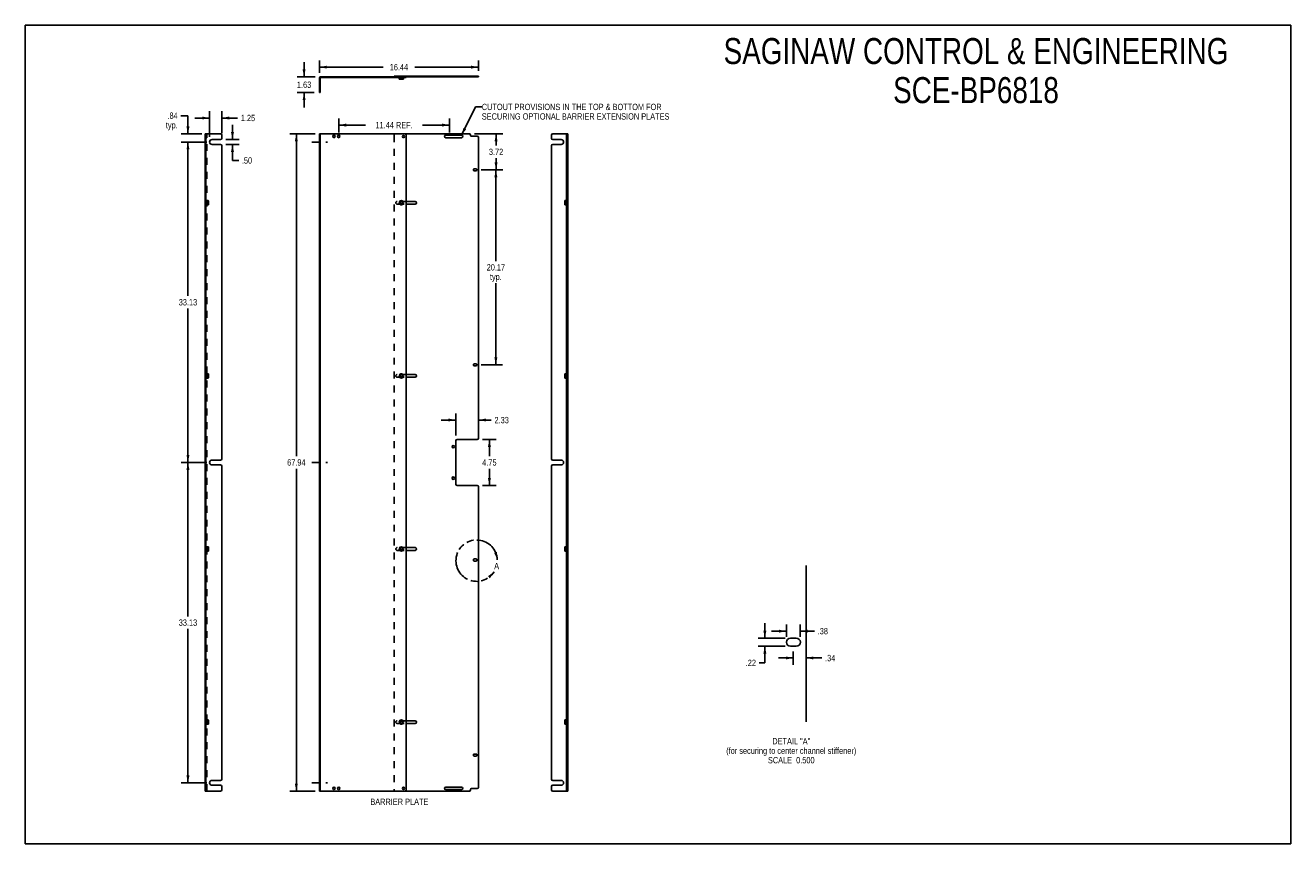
# Model space of a CAD drawing. Header units: inches. Extents: x 0 to 131, y -70 to 85.
import ezdxf

# ---------------------------------------------------------------- set-up
doc = ezdxf.new("R2010")
doc.units = ezdxf.units.IN
doc.header["$LTSCALE"] = 7.192308
doc.header["$MEASUREMENT"] = 0
for name, pattern in [('DASHED', [0.2, 0.1, -0.1]), ('HIDDEN', [0.2, 0.1, -0.1]), ('PHANTOM', [0.8, 0.45, -0.05, 0.1, -0.05, 0.1, -0.05])]:
    doc.linetypes.add(name, pattern=pattern)
doc.layers.get('0').update_dxf_attribs({"linetype": 'CONTINUOUS'})
for name, color, linetype in [('02___PRT_ALL_AXES', 7, 'CONTINUOUS'), ('DEFAULT_2', 8, 'HIDDEN'), ('DEFAULT_3', 7, 'PHANTOM'), ('DIMENSIONS', 7, 'CONTINUOUS')]:
    doc.layers.add(name, color=color, linetype=linetype)
doc.styles.get("Standard").update_dxf_attribs({"font": 'txt', "width": 0.8})
doc.dimstyles.new('DIMSTYLE_1', dxfattribs={"dimtxt": 0.653846, "dimasz": 0.769231, "dimexe": 0.09, "dimexo": 0.07, "dimgap": 0.0425, "dimtad": 0, "dimtih": 1, "dimtoh": 1, "dimzin": 4, "dimdsep": 46, "dimtxsty": 'Standard', "dimblk": '_FILLED', "dimblk1": '_FILLED', "dimblk2": '_FILLED', "dimcen": 0.09, "dimadec": 0, "dimazin": 0, "dimtfac": 1, "dimtofl": 0, "dimtmove": 0, "dimatfit": 3, "dimldrblk": '_FILLED', "dimfxl": 0, "dimtolj": 1, "dimtzin": 4, "dimarcsym": 0})
doc.dimstyles.new('DIMSTYLE_2', dxfattribs={"dimtxt": 0.653846, "dimasz": 0.769231, "dimexe": 0.09, "dimexo": 0.07, "dimgap": 0.0425, "dimtad": 0, "dimtih": 1, "dimtoh": 1, "dimlfac": 0.26, "dimzin": 4, "dimdsep": 46, "dimtxsty": 'Standard', "dimblk": '_FILLED', "dimblk1": '_FILLED', "dimblk2": '_FILLED', "dimcen": 0.09, "dimadec": 0, "dimazin": 0, "dimtfac": 1, "dimtofl": 0, "dimtmove": 0, "dimatfit": 3, "dimldrblk": '_FILLED', "dimfxl": 0, "dimtolj": 1, "dimtzin": 4, "dimarcsym": 0})
doc.dimstyles.get("Standard").update_dxf_attribs({"dimtxt": 0.653846, "dimasz": 0.769231, "dimexe": 0.09, "dimexo": 0.07, "dimgap": 0.09, "dimtad": 0, "dimtih": 1, "dimtoh": 1, "dimzin": 4, "dimdsep": 46, "dimtxsty": 'Standard', "dimblk": '_FILLED', "dimblk1": '_FILLED', "dimblk2": '_FILLED', "dimcen": 0.09, "dimadec": 0, "dimazin": 0, "dimtp": 0.01, "dimtm": 0.01, "dimtfac": 1, "dimtofl": 0, "dimtmove": 0, "dimatfit": 3, "dimldrblk": '_FILLED', "dimfxl": 0, "dimtolj": 1, "dimtzin": 4, "dimarcsym": 0})

# ---------------------------------------------------------------- blocks, each defined once
blk = doc.blocks.new('_FILLED')
at = {"color": 0, "linetype": 'ByBlock'}
blk.add_solid([(0, 0), (-1, 0.2), (-1, -0.2)], dxfattribs=at)
blk = doc.blocks.new('*D1')
at = {"layer": 'DIMENSIONS', "color": 2, "linetype": 'Continuous'}
for p, q in [((18.76, 72.55), (16.12, 72.55)), ((16.81, 72.55), (16.81, 56.64)), ((16.81, 39.42), (16.81, 55.33)), ((18.76, 39.42), (16.12, 39.42))]:
    blk.add_line(p, q, dxfattribs=at)
at = {"layer": 'DIMENSIONS', "color": 2, "linetype": 'Continuous', "xscale": 0.7692307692, "yscale": 0.7692307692, "zscale": 0.7692307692}
for p, rotation in [((16.81, 72.55), 90), ((16.81, 39.42), 270)]:
    blk.add_blockref('_FILLED', p, dxfattribs=dict(at, rotation=rotation))
at = {"layer": 'DIMENSIONS', "color": 2, "linetype": 'Continuous', "insert": (16.81, 56.31), "char_height": 0.654, "width": 2.6154, "attachment_point": 2, "line_spacing_factor": 0.9}
blk.add_mtext('33.13', dxfattribs=at)
blk = doc.blocks.new('*D2')
at = {"layer": 'DIMENSIONS', "color": 2, "linetype": 'Continuous'}
for p, q in [((18.76, 39.42), (16.12, 39.42)), ((16.81, 39.42), (16.81, 23.51)), ((16.81, 6.3), (16.81, 22.21)), ((18.76, 6.3), (16.12, 6.3))]:
    blk.add_line(p, q, dxfattribs=at)
at = {"layer": 'DIMENSIONS', "color": 2, "linetype": 'Continuous', "xscale": 0.7692307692, "yscale": 0.7692307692, "zscale": 0.7692307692}
for p, rotation in [((16.81, 39.42), 90), ((16.81, 6.3), 270)]:
    blk.add_blockref('_FILLED', p, dxfattribs=dict(at, rotation=rotation))
at = {"layer": 'DIMENSIONS', "color": 2, "linetype": 'Continuous', "insert": (16.81, 23.19), "char_height": 0.654, "width": 2.6154, "attachment_point": 2, "line_spacing_factor": 0.9}
blk.add_mtext('33.13', dxfattribs=at)
blk = doc.blocks.new('*D3')
at = {"layer": 'DIMENSIONS', "color": 2, "linetype": 'Continuous'}
for p, q in [((47.11, 69.67), (49.32, 69.67)), ((48.63, 69.67), (48.63, 60.24)), ((48.63, 49.51), (48.63, 57.95)), ((47.11, 49.51), (49.32, 49.51))]:
    blk.add_line(p, q, dxfattribs=at)
at = {"layer": 'DIMENSIONS', "color": 2, "linetype": 'Continuous', "xscale": 0.7692307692, "yscale": 0.7692307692, "zscale": 0.7692307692}
for p, rotation in [((48.63, 69.67), 90), ((48.63, 49.51), 270)]:
    blk.add_blockref('_FILLED', p, dxfattribs=dict(at, rotation=rotation))
at = {"layer": 'DIMENSIONS', "color": 2, "linetype": 'Continuous', "insert": (48.63, 59.92), "char_height": 0.654, "width": 2.6154, "attachment_point": 2, "line_spacing_factor": 0.9}
blk.add_mtext('20.17\\Ptyp.', dxfattribs=at)
blk = doc.blocks.new('*D4')
at = {"layer": 'DIMENSIONS', "color": 2, "linetype": 'Continuous'}
for p, q in [((46.43, 73.39), (49.34, 73.39)), ((48.65, 73.39), (48.65, 72.19)), ((48.65, 69.67), (48.65, 70.88)), ((47.11, 69.67), (49.34, 69.67))]:
    blk.add_line(p, q, dxfattribs=at)
at = {"layer": 'DIMENSIONS', "color": 2, "linetype": 'Continuous', "xscale": 0.7692307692, "yscale": 0.7692307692, "zscale": 0.7692307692}
for p, rotation in [((48.65, 73.39), 90), ((48.65, 69.67), 270)]:
    blk.add_blockref('_FILLED', p, dxfattribs=dict(at, rotation=rotation))
at = {"layer": 'DIMENSIONS', "color": 2, "linetype": 'Continuous', "insert": (48.65, 71.86), "char_height": 0.654, "width": 2.0923, "attachment_point": 2, "line_spacing_factor": 0.9}
blk.add_mtext('3.72', dxfattribs=at)
blk = doc.blocks.new('*D5')
at = {"layer": 'DIMENSIONS', "color": 2, "linetype": 'Continuous'}
for p, q in [((30.39, 79.71), (30.39, 80.98)), ((30.39, 80.29), (36.98, 80.29)), ((46.83, 80.29), (40.24, 80.29)), ((46.83, 79.9), (46.83, 80.98))]:
    blk.add_line(p, q, dxfattribs=at)
at = {"layer": 'DIMENSIONS', "color": 2, "linetype": 'Continuous', "xscale": 0.7692307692, "yscale": 0.7692307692, "zscale": 0.7692307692, "rotation": 180}
blk.add_blockref('_FILLED', (30.39, 80.29), dxfattribs=at)
at = {"layer": 'DIMENSIONS', "color": 2, "linetype": 'Continuous', "xscale": 0.7692307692, "yscale": 0.7692307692, "zscale": 0.7692307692}
blk.add_blockref('_FILLED', (46.83, 80.29), dxfattribs=at)
at = {"layer": 'DIMENSIONS', "color": 2, "linetype": 'Continuous', "insert": (38.61, 80.61), "char_height": 0.654, "width": 2.6154, "attachment_point": 2, "line_spacing_factor": 0.9}
blk.add_mtext('16.44', dxfattribs=at)
blk = doc.blocks.new('*D6')
at = {"layer": 'DIMENSIONS', "color": 2, "linetype": 'Continuous'}
for p, q in [((47.24, 41.8), (48.65, 41.8)), ((47.96, 41.8), (47.96, 40.08)), ((47.96, 37.05), (47.96, 38.77)), ((47.24, 37.05), (48.65, 37.05))]:
    blk.add_line(p, q, dxfattribs=at)
at = {"layer": 'DIMENSIONS', "color": 2, "linetype": 'Continuous', "xscale": 0.7692307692, "yscale": 0.7692307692, "zscale": 0.7692307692}
for p, rotation in [((47.96, 41.8), 90), ((47.96, 37.05), 270)]:
    blk.add_blockref('_FILLED', p, dxfattribs=dict(at, rotation=rotation))
at = {"layer": 'DIMENSIONS', "color": 2, "linetype": 'Continuous', "insert": (47.96, 39.75), "char_height": 0.654, "width": 2.0923, "attachment_point": 2, "line_spacing_factor": 0.9}
blk.add_mtext('4.75', dxfattribs=at)
blk = doc.blocks.new('*D7')
at = {"layer": 'DIMENSIONS', "color": 2, "linetype": 'Continuous'}
for p, q in [((44.5, 42.21), (44.5, 44.5)), ((44.5, 43.81), (42.96, 43.81)), ((46.83, 43.81), (48.16, 43.81))]:
    blk.add_line(p, q, dxfattribs=at)
at = {"layer": 'DIMENSIONS', "color": 2, "linetype": 'Continuous', "xscale": 0.7692307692, "yscale": 0.7692307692, "zscale": 0.7692307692}
blk.add_blockref('_FILLED', (44.5, 43.81), dxfattribs=at)
at = {"layer": 'DIMENSIONS', "color": 2, "linetype": 'Continuous', "xscale": 0.7692307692, "yscale": 0.7692307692, "zscale": 0.7692307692, "rotation": 180}
blk.add_blockref('_FILLED', (46.83, 43.81), dxfattribs=at)
at = {"layer": 'DIMENSIONS', "color": 2, "linetype": 'Continuous', "insert": (48.49, 44.13), "char_height": 0.654, "width": 2.0923, "attachment_point": 1, "line_spacing_factor": 0.9}
blk.add_mtext('2.33', dxfattribs=at)
blk = doc.blocks.new('*D8')
at = {"layer": 'DIMENSIONS', "color": 2, "linetype": 'Continuous'}
for p, q in [((76.43, 21.26), (76.43, 22.8)), ((78.53, 21.26), (75.73, 21.26)), ((78.53, 20.42), (75.73, 20.42)), ((76.43, 20.42), (76.43, 18.71)), ((76.43, 18.71), (75.84, 18.71))]:
    blk.add_line(p, q, dxfattribs=at)
at = {"layer": 'DIMENSIONS', "color": 2, "linetype": 'Continuous', "xscale": 0.7692307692, "yscale": 0.7692307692, "zscale": 0.7692307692}
for p, rotation in [((76.43, 21.26), 270), ((76.43, 20.42), 90)]:
    blk.add_blockref('_FILLED', p, dxfattribs=dict(at, rotation=rotation))
at = {"layer": 'DIMENSIONS', "color": 2, "linetype": 'Continuous', "insert": (75.51, 19.03), "char_height": 0.654, "width": 1.5692, "attachment_point": 3, "line_spacing_factor": 0.9}
blk.add_mtext('.22', dxfattribs=at)
blk = doc.blocks.new('*D9')
at = {"layer": 'DIMENSIONS', "color": 2, "linetype": 'Continuous'}
for p, q in [((78.65, 21.38), (78.65, 22.68)), ((80.09, 21.38), (80.09, 22.68)), ((78.65, 21.98), (77.11, 21.98)), ((80.09, 21.98), (81.57, 21.98))]:
    blk.add_line(p, q, dxfattribs=at)
at = {"layer": 'DIMENSIONS', "color": 2, "linetype": 'Continuous', "xscale": 0.7692307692, "yscale": 0.7692307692, "zscale": 0.7692307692}
blk.add_blockref('_FILLED', (78.65, 21.98), dxfattribs=at)
at = {"layer": 'DIMENSIONS', "color": 2, "linetype": 'Continuous', "xscale": 0.7692307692, "yscale": 0.7692307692, "zscale": 0.7692307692, "rotation": 180}
blk.add_blockref('_FILLED', (80.09, 21.98), dxfattribs=at)
at = {"layer": 'DIMENSIONS', "color": 2, "linetype": 'Continuous', "insert": (81.89, 22.31), "char_height": 0.654, "width": 1.5692, "attachment_point": 1, "line_spacing_factor": 0.9}
blk.add_mtext('.38', dxfattribs=at)
blk = doc.blocks.new('*D10')
at = {"layer": 'DIMENSIONS', "color": 2, "linetype": 'Continuous'}
for p, q in [((16.81, 75.27), (16.07, 75.27)), ((16.81, 73.39), (16.81, 75.27)), ((18.25, 73.39), (16.12, 73.39)), ((18.76, 72.55), (16.12, 72.55)), ((16.81, 72.55), (16.81, 71.01))]:
    blk.add_line(p, q, dxfattribs=at)
at = {"layer": 'DIMENSIONS', "color": 2, "linetype": 'Continuous', "xscale": 0.7692307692, "yscale": 0.7692307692, "zscale": 0.7692307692}
for p, rotation in [((16.81, 73.39), 270), ((16.81, 72.55), 90)]:
    blk.add_blockref('_FILLED', p, dxfattribs=dict(at, rotation=rotation))
at = {"layer": 'DIMENSIONS', "color": 2, "linetype": 'Continuous', "insert": (15.75, 75.6), "char_height": 0.654, "width": 2.0923, "attachment_point": 3, "line_spacing_factor": 0.9}
blk.add_mtext('.84\\Ptyp.', dxfattribs=at)
blk = doc.blocks.new('*D11')
at = {"layer": 'DIMENSIONS', "color": 2, "linetype": 'Continuous'}
for p, q in [((28.81, 79.29), (28.81, 80.82)), ((29.97, 79.29), (28.11, 79.29)), ((29.85, 77.66), (28.11, 77.66)), ((28.81, 77.66), (28.81, 76.12))]:
    blk.add_line(p, q, dxfattribs=at)
at = {"layer": 'DIMENSIONS', "color": 2, "linetype": 'Continuous', "xscale": 0.7692307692, "yscale": 0.7692307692, "zscale": 0.7692307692}
for p, rotation in [((28.81, 79.29), 270), ((28.81, 77.66), 90)]:
    blk.add_blockref('_FILLED', p, dxfattribs=dict(at, rotation=rotation))
at = {"layer": 'DIMENSIONS', "color": 2, "linetype": 'Continuous', "insert": (28.81, 78.8), "char_height": 0.654, "width": 2.0923, "attachment_point": 2, "line_spacing_factor": 0.9}
blk.add_mtext('1.63', dxfattribs=at)
blk = doc.blocks.new('*D12')
at = {"layer": 'DIMENSIONS', "color": 2, "linetype": 'Continuous'}
for p, q in [((29.97, 73.39), (27.32, 73.39)), ((28.01, 73.39), (28.01, 40.08)), ((28.01, 5.45), (28.01, 38.77)), ((29.97, 5.45), (27.32, 5.45))]:
    blk.add_line(p, q, dxfattribs=at)
at = {"layer": 'DIMENSIONS', "color": 2, "linetype": 'Continuous', "xscale": 0.7692307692, "yscale": 0.7692307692, "zscale": 0.7692307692}
for p, rotation in [((28.01, 73.39), 90), ((28.01, 5.45), 270)]:
    blk.add_blockref('_FILLED', p, dxfattribs=dict(at, rotation=rotation))
at = {"layer": 'DIMENSIONS', "color": 2, "linetype": 'Continuous', "insert": (28.01, 39.75), "char_height": 0.654, "width": 2.6154, "attachment_point": 2, "line_spacing_factor": 0.9}
blk.add_mtext('67.94', dxfattribs=at)
blk = doc.blocks.new('*D13')
at = {"layer": 'DIMENSIONS', "color": 2, "linetype": 'Continuous'}
for p, q in [((79.37, 19.88), (79.37, 18.51)), ((79.37, 19.21), (77.84, 19.21)), ((80.68, 19.21), (82.32, 19.21))]:
    blk.add_line(p, q, dxfattribs=at)
at = {"layer": 'DIMENSIONS', "color": 2, "linetype": 'Continuous', "xscale": 0.7692307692, "yscale": 0.7692307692, "zscale": 0.7692307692}
blk.add_blockref('_FILLED', (79.37, 19.21), dxfattribs=at)
at = {"layer": 'DIMENSIONS', "color": 2, "linetype": 'Continuous', "xscale": 0.7692307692, "yscale": 0.7692307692, "zscale": 0.7692307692, "rotation": 180}
blk.add_blockref('_FILLED', (80.68, 19.21), dxfattribs=at)
at = {"layer": 'DIMENSIONS', "color": 2, "linetype": 'Continuous', "insert": (82.65, 19.53), "char_height": 0.654, "width": 1.5692, "attachment_point": 1, "line_spacing_factor": 0.9}
blk.add_mtext('.34', dxfattribs=at)
blk = doc.blocks.new('*D14')
at = {"layer": 'DIMENSIONS', "color": 2, "linetype": 'Continuous'}
for p, q in [((32.39, 73.54), (32.39, 74.99)), ((43.83, 73.54), (43.83, 74.99)), ((32.39, 74.3), (35.17, 74.3)), ((43.83, 74.3), (41.05, 74.3))]:
    blk.add_line(p, q, dxfattribs=at)
at = {"layer": 'DIMENSIONS', "color": 2, "linetype": 'Continuous', "xscale": 0.7692307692, "yscale": 0.7692307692, "zscale": 0.7692307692, "rotation": 180}
blk.add_blockref('_FILLED', (32.39, 74.3), dxfattribs=at)
at = {"layer": 'DIMENSIONS', "color": 2, "linetype": 'Continuous', "xscale": 0.7692307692, "yscale": 0.7692307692, "zscale": 0.7692307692}
blk.add_blockref('_FILLED', (43.83, 74.3), dxfattribs=at)
at = {"layer": 'DIMENSIONS', "color": 2, "linetype": 'Continuous', "insert": (38.11, 74.63), "char_height": 0.654, "width": 5.2308, "attachment_point": 2, "line_spacing_factor": 0.9}
blk.add_mtext('11.44 REF.', dxfattribs=at)
blk = doc.blocks.new('*D15')
at = {"layer": 'DIMENSIONS', "color": 2, "linetype": 'Continuous'}
for p, q in [((21.41, 72.8), (21.41, 74.34)), ((20.71, 72.8), (22.11, 72.8)), ((20.71, 72.3), (22.11, 72.3)), ((21.41, 72.3), (21.41, 70.65)), ((21.41, 70.65), (22.05, 70.65))]:
    blk.add_line(p, q, dxfattribs=at)
at = {"layer": 'DIMENSIONS', "color": 2, "linetype": 'Continuous', "xscale": 0.7692307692, "yscale": 0.7692307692, "zscale": 0.7692307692}
for p, rotation in [((21.41, 72.8), 270), ((21.41, 72.3), 90)]:
    blk.add_blockref('_FILLED', p, dxfattribs=dict(at, rotation=rotation))
at = {"layer": 'DIMENSIONS', "color": 2, "linetype": 'Continuous', "insert": (22.38, 70.97), "char_height": 0.654, "width": 1.5692, "attachment_point": 1, "line_spacing_factor": 0.9}
blk.add_mtext('.50', dxfattribs=at)
blk = doc.blocks.new('*D16')
at = {"layer": 'DIMENSIONS', "color": 2, "linetype": 'Continuous'}
for p, q in [((19.05, 75.03), (17.51, 75.03)), ((19.05, 73.09), (19.05, 75.73)), ((20.3, 73.46), (20.3, 75.73)), ((20.3, 75.03), (21.94, 75.03))]:
    blk.add_line(p, q, dxfattribs=at)
at = {"layer": 'DIMENSIONS', "color": 2, "linetype": 'Continuous', "xscale": 0.7692307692, "yscale": 0.7692307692, "zscale": 0.7692307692}
blk.add_blockref('_FILLED', (19.05, 75.03), dxfattribs=at)
at = {"layer": 'DIMENSIONS', "color": 2, "linetype": 'Continuous', "xscale": 0.7692307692, "yscale": 0.7692307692, "zscale": 0.7692307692, "rotation": 180}
blk.add_blockref('_FILLED', (20.3, 75.03), dxfattribs=at)
at = {"layer": 'DIMENSIONS', "color": 2, "linetype": 'Continuous', "insert": (22.27, 75.36), "char_height": 0.654, "width": 2.0923, "attachment_point": 1, "line_spacing_factor": 0.9}
blk.add_mtext('1.25', dxfattribs=at)

msp = doc.modelspace()

# ---------------------------------------------------------------- linework, layer by layer
at = {"color": 7, "linetype": 'Continuous'}
for p, q in [((0, 0), (0, 84.615)), ((0, 84.615), (130.769, 84.615)), ((130.769, 0), (130.769, 84.615)), ((30.465, 79.169), (30.465, 77.661)), ((30.507, 79.211), (39.36, 79.211)), ((38.11, 79.361), (38.11, 79.286)), ((38.11, 79.361), (46.83, 79.361)), ((38.64, 79.211), (38.64, 79.051)), ((39.08, 79.051), (38.64, 79.051)), ((38.65, 79.041), (38.64, 79.051)), ((39.07, 79.041), (38.65, 79.041)), ((39.07, 79.041), (39.08, 79.051)), ((39.08, 79.211), (39.08, 79.051)), ((39.36, 79.211), (39.36, 79.286)), ((46.018, 79.361), (46.018, 79.286)), ((46.83, 79.361), (46.83, 79.286)), ((30.465, 77.661), (30.39, 77.661)), ((18.597, 5.454), (18.597, 73.392)), ((18.597, 73.392), (18.672, 73.392)), ((30.465, 73.392), (30.39, 73.392)), ((30.465, 73.392), (30.465, 72.798)), ((30.507, 73.392), (39.235, 73.392)), ((39.36, 73.267), (39.36, 5.579)), ((54.376, 73.267), (54.376, 72.923)), ((54.501, 73.392), (56.076, 73.392)), ((55.926, 5.454), (55.926, 73.392)), ((56.076, 73.392), (56.076, 73.144)), ((30.465, 72.798), (30.39, 72.798)), ((30.465, 72.298), (30.39, 72.298)), ((30.465, 72.298), (30.465, 39.673)), ((54.376, 72.173), (54.376, 39.798)), ((54.501, 72.798), (55.376, 72.798)), ((54.501, 72.298), (55.376, 72.298)), ((56.076, 73.142), (56.001, 73.142)), ((56.076, 37.05), (56.076, 73.142)), ((55.756, 66.477), (55.766, 66.487)), ((55.756, 66.057), (55.756, 66.477)), ((55.756, 66.057), (55.766, 66.047)), ((55.766, 66.047), (55.766, 66.487)), ((55.926, 66.487), (55.766, 66.487)), ((55.926, 66.047), (55.766, 66.047)), ((55.756, 48.581), (55.766, 48.591)), ((55.756, 48.161), (55.756, 48.581)), ((55.766, 48.151), (55.766, 48.591)), ((55.926, 48.591), (55.766, 48.591)), ((55.756, 48.161), (55.766, 48.151)), ((55.926, 48.151), (55.766, 48.151)), ((56.076, 41.798), (56.001, 41.798)), ((30.465, 39.673), (30.39, 39.673)), ((54.501, 39.673), (55.376, 39.673)), ((30.465, 39.173), (30.39, 39.173)), ((30.465, 39.173), (30.465, 6.548)), ((54.376, 39.048), (54.376, 6.673)), ((54.501, 39.173), (55.376, 39.173)), ((56.076, 37.048), (56.001, 37.048)), ((56.076, 5.454), (56.076, 37.048)), ((55.756, 30.685), (55.766, 30.695)), ((55.756, 30.265), (55.756, 30.685)), ((55.756, 30.265), (55.766, 30.255)), ((55.926, 30.695), (55.766, 30.695)), ((55.766, 30.255), (55.766, 30.695)), ((55.926, 30.255), (55.766, 30.255)), ((55.756, 12.789), (55.766, 12.799)), ((55.756, 12.369), (55.756, 12.789)), ((55.756, 12.369), (55.766, 12.359)), ((55.926, 12.799), (55.766, 12.799)), ((55.766, 12.359), (55.766, 12.799)), ((55.926, 12.359), (55.766, 12.359)), ((30.465, 6.548), (30.39, 6.548)), ((54.501, 6.548), (55.376, 6.548)), ((18.597, 5.454), (18.672, 5.454)), ((30.465, 6.048), (30.39, 6.048)), ((30.465, 5.454), (30.39, 5.454)), ((30.465, 6.048), (30.465, 5.454)), ((39.235, 5.454), (30.507, 5.454)), ((54.376, 5.923), (54.376, 5.579)), ((54.501, 6.048), (55.376, 6.048)), ((54.501, 5.454), (56.076, 5.454)), ((56.076, 5.704), (56.001, 5.704)), ((0, 0), (130.769, 0))]:
    msp.add_line(p, q, dxfattribs=at)
at = {"color": 3, "linetype": 'Continuous'}
for p, q in [((30.39, 77.661), (30.39, 79.169)), ((30.507, 79.286), (46.018, 79.286)), ((46.83, 79.286), (46.02, 79.286)), ((18.672, 5.454), (18.672, 73.392)), ((18.672, 73.392), (20.172, 73.392)), ((20.297, 73.267), (20.297, 72.923)), ((30.39, 72.798), (30.39, 73.392)), ((45.893, 73.392), (39.235, 73.392)), ((46.018, 73.267), (46.018, 73.204)), ((56.001, 41.798), (56.001, 73.392)), ((20.172, 72.798), (19.297, 72.798)), ((20.172, 72.298), (19.297, 72.298)), ((20.297, 72.173), (20.297, 39.798)), ((30.39, 39.673), (30.39, 72.298)), ((46.705, 73.142), (46.08, 73.142)), ((46.83, 41.923), (46.83, 73.017)), ((44.5, 37.173), (44.5, 41.673)), ((46.705, 41.798), (44.625, 41.798)), ((56.001, 5.704), (56.001, 41.795)), ((20.172, 39.673), (19.297, 39.673)), ((20.172, 39.173), (19.297, 39.173)), ((20.297, 39.048), (20.297, 6.673)), ((30.39, 6.548), (30.39, 39.173)), ((46.705, 37.048), (44.625, 37.048)), ((46.83, 5.829), (46.83, 36.923)), ((80.681, 12.609), (80.681, 28.765)), ((20.172, 6.548), (19.297, 6.548)), ((20.172, 5.454), (18.672, 5.454)), ((20.172, 6.048), (19.297, 6.048)), ((20.297, 5.923), (20.297, 5.579)), ((30.39, 5.454), (30.39, 6.048)), ((39.235, 5.454), (45.893, 5.454)), ((46.018, 5.579), (46.018, 5.642)), ((46.705, 5.704), (46.08, 5.704)), ((56.001, 5.454), (56.001, 5.702))]:
    msp.add_line(p, q, dxfattribs=at)
at = {"color": 7, "linetype": 'Continuous'}
for centre, radius in [((38.86, 66.267), 0.22), ((38.86, 66.267), 0.21), ((38.86, 66.267), 0.135), ((38.86, 66.267), 0.125), ((38.86, 48.371), 0.22), ((38.86, 48.371), 0.21), ((38.86, 48.371), 0.135), ((38.86, 48.371), 0.125), ((38.86, 30.475), 0.22), ((38.86, 30.475), 0.21), ((38.86, 30.475), 0.135), ((38.86, 30.475), 0.125), ((38.86, 12.579), 0.22), ((38.86, 12.579), 0.21), ((38.86, 12.579), 0.135), ((38.86, 12.579), 0.125)]:
    msp.add_circle(centre, radius, dxfattribs=at)
at = {"color": 3, "linetype": 'Continuous'}
for centre in [(44.23, 41.048), (44.23, 37.798)]:
    msp.add_circle(centre, 0.125, dxfattribs=at)
for centre, radius, start, end in [((30.507, 79.169), 0.117, 90, 180), ((20.172, 73.267), 0.125, 0, 90), ((45.893, 73.267), 0.125, 0, 90), ((20.172, 72.923), 0.125, 270, 360), ((20.172, 72.173), 0.125, 0, 90), ((46.08, 73.204), 0.0625, 180, 270), ((46.705, 73.017), 0.125, 0, 90), ((46.705, 41.923), 0.125, 270, 360), ((44.625, 41.673), 0.125, 90, 180), ((20.172, 39.798), 0.125, 270, 360), ((20.172, 39.048), 0.125, 0, 90), ((44.625, 37.173), 0.125, 180, 270), ((46.705, 36.923), 0.125, 0, 90), ((20.172, 6.673), 0.125, 270, 360), ((20.172, 5.923), 0.125, 0, 90), ((20.172, 5.579), 0.125, 270, 360), ((45.893, 5.579), 0.125, 270, 360), ((46.08, 5.642), 0.0625, 90, 180), ((46.705, 5.829), 0.125, 270, 360)]:
    msp.add_arc(centre, radius, start, end, dxfattribs=at)
at = {"color": 7, "linetype": 'Continuous'}
for centre, radius, start, end in [((30.507, 79.169), 0.042, 90, 180), ((39.235, 73.267), 0.125, 0, 90), ((54.501, 73.267), 0.125, 90, 180), ((54.501, 72.923), 0.125, 180, 270), ((54.501, 72.173), 0.125, 90, 180), ((54.501, 39.798), 0.125, 180, 270), ((54.501, 39.048), 0.125, 90, 180), ((54.501, 6.673), 0.125, 180, 270), ((39.235, 5.579), 0.125, 270, 360), ((54.501, 5.923), 0.125, 90, 180), ((54.501, 5.579), 0.125, 180, 270)]:
    msp.add_arc(centre, radius, start, end, dxfattribs=at)
at = {"layer": '02___PRT_ALL_AXES', "color": 8, "linetype": 'HIDDEN'}
for p, q in [((30.39, 78.911), (30.39, 78.661)), ((30.465, 78.911), (30.39, 78.911)), ((30.465, 78.911), (30.465, 78.661)), ((31.765, 79.211), (31.765, 79.286)), ((32.015, 79.286), (31.765, 79.286)), ((32.015, 79.211), (31.765, 79.211)), ((32.015, 79.211), (32.015, 79.286)), ((32.265, 79.211), (32.265, 79.286)), ((32.515, 79.286), (32.265, 79.286)), ((32.515, 79.211), (32.265, 79.211)), ((32.515, 79.211), (32.515, 79.286)), ((38.298, 79.286), (38.298, 79.361)), ((38.298, 79.361), (40.423, 79.361)), ((38.298, 79.286), (40.423, 79.286)), ((38.688, 79.286), (38.688, 79.211)), ((38.689, 79.211), (39.188, 79.211)), ((38.97, 79.211), (38.97, 79.286)), ((39.032, 79.286), (39.032, 79.211)), ((39.188, 79.211), (39.188, 79.286)), ((40.423, 79.286), (40.423, 79.361)), ((43.33, 79.361), (45.205, 79.361)), ((43.33, 79.361), (43.33, 79.286)), ((43.33, 79.286), (45.205, 79.286)), ((45.205, 79.361), (45.205, 79.286)), ((46.303, 79.361), (46.678, 79.361)), ((46.303, 79.361), (46.303, 79.286)), ((46.303, 79.286), (46.678, 79.286)), ((46.678, 79.361), (46.678, 79.286)), ((18.597, 72.997), (18.597, 73.247)), ((18.747, 73.247), (18.597, 73.247)), ((18.672, 73.247), (18.672, 72.997)), ((18.747, 73.247), (18.747, 72.997)), ((55.926, 72.997), (55.926, 73.247)), ((56.076, 73.247), (55.926, 73.247)), ((56.001, 73.247), (56.001, 72.997)), ((56.076, 73.247), (56.076, 72.997)), ((18.747, 72.997), (18.597, 72.997)), ((18.747, 73.219), (18.672, 73.219)), ((18.747, 73.001), (18.672, 73.001)), ((30.465, 72.798), (30.39, 72.798)), ((30.39, 72.298), (30.465, 72.298)), ((56.001, 73.219), (55.926, 73.219)), ((56.001, 73.001), (55.926, 73.001)), ((56.076, 72.997), (55.926, 72.997)), ((18.597, 69.564), (18.597, 69.782)), ((18.672, 69.782), (18.597, 69.782)), ((18.672, 69.564), (18.597, 69.564)), ((18.672, 69.564), (18.672, 69.782)), ((56.001, 69.782), (56.001, 69.564)), ((56.076, 69.782), (56.001, 69.782)), ((56.076, 69.564), (56.001, 69.564)), ((56.076, 69.782), (56.076, 69.564)), ((18.597, 66.407), (18.597, 66.126)), ((18.672, 66.407), (18.597, 66.407)), ((18.672, 66.126), (18.597, 66.126)), ((18.672, 66.095), (18.672, 66.439)), ((18.672, 66.439), (18.747, 66.439)), ((18.672, 66.095), (18.747, 66.095)), ((18.747, 66.095), (18.747, 66.439)), ((39.36, 66.407), (38.438, 66.407)), ((38.438, 66.126), (39.36, 66.126)), ((55.926, 66.439), (55.926, 66.095)), ((56.001, 66.439), (55.926, 66.439)), ((56.001, 66.095), (55.926, 66.095)), ((56.001, 66.439), (56.001, 66.095)), ((56.001, 66.407), (56.076, 66.407)), ((56.001, 66.126), (56.076, 66.126)), ((56.076, 66.126), (56.076, 66.407)), ((18.597, 49.397), (18.597, 49.615)), ((18.672, 49.615), (18.597, 49.615)), ((18.672, 49.397), (18.597, 49.397)), ((18.597, 48.511), (18.597, 48.23)), ((18.672, 48.511), (18.597, 48.511)), ((18.672, 49.397), (18.672, 49.615)), ((18.672, 48.199), (18.672, 48.543)), ((18.672, 48.543), (18.747, 48.543)), ((18.747, 48.199), (18.747, 48.543)), ((39.36, 48.511), (38.438, 48.511)), ((55.926, 48.543), (55.926, 48.199)), ((56.001, 48.543), (55.926, 48.543)), ((56.001, 49.615), (56.001, 49.397)), ((56.076, 49.615), (56.001, 49.615)), ((56.076, 49.397), (56.001, 49.397)), ((56.001, 48.543), (56.001, 48.199)), ((56.001, 48.511), (56.076, 48.511)), ((56.076, 49.615), (56.076, 49.397)), ((56.076, 48.23), (56.076, 48.511)), ((18.672, 48.23), (18.597, 48.23)), ((18.672, 48.199), (18.747, 48.199)), ((38.438, 48.23), (39.36, 48.23)), ((56.001, 48.199), (55.926, 48.199)), ((56.001, 48.23), (56.076, 48.23)), ((30.465, 39.673), (30.39, 39.673)), ((30.39, 39.173), (30.465, 39.173)), ((18.672, 30.615), (18.597, 30.615)), ((18.597, 30.615), (18.597, 30.334)), ((18.672, 30.334), (18.597, 30.334)), ((18.672, 30.647), (18.747, 30.647)), ((18.672, 30.303), (18.672, 30.647)), ((18.672, 30.303), (18.747, 30.303)), ((18.747, 30.303), (18.747, 30.647)), ((39.36, 30.615), (38.438, 30.615)), ((38.438, 30.334), (39.36, 30.334)), ((56.001, 30.647), (55.926, 30.647)), ((55.926, 30.647), (55.926, 30.303)), ((56.001, 30.303), (55.926, 30.303)), ((56.001, 30.647), (56.001, 30.303)), ((56.001, 30.615), (56.076, 30.615)), ((56.001, 30.334), (56.076, 30.334)), ((56.076, 30.334), (56.076, 30.615)), ((18.672, 29.448), (18.597, 29.448)), ((18.597, 29.23), (18.597, 29.448)), ((18.672, 29.23), (18.597, 29.23)), ((18.672, 29.23), (18.672, 29.448)), ((56.076, 29.448), (56.001, 29.448)), ((56.001, 29.448), (56.001, 29.23)), ((56.076, 29.23), (56.001, 29.23)), ((56.076, 29.448), (56.076, 29.23)), ((18.672, 12.72), (18.597, 12.72)), ((18.597, 12.72), (18.597, 12.439)), ((18.672, 12.439), (18.597, 12.439)), ((18.672, 12.751), (18.747, 12.751)), ((18.672, 12.407), (18.672, 12.751)), ((18.672, 12.407), (18.747, 12.407)), ((18.747, 12.407), (18.747, 12.751)), ((39.36, 12.72), (38.438, 12.72)), ((38.438, 12.439), (39.36, 12.439)), ((56.001, 12.751), (55.926, 12.751)), ((55.926, 12.751), (55.926, 12.407)), ((56.001, 12.407), (55.926, 12.407)), ((56.001, 12.751), (56.001, 12.407)), ((56.001, 12.72), (56.076, 12.72)), ((56.001, 12.439), (56.076, 12.439)), ((56.076, 12.439), (56.076, 12.72)), ((18.672, 9.282), (18.597, 9.282)), ((18.597, 9.064), (18.597, 9.282)), ((18.672, 9.064), (18.672, 9.282)), ((56.076, 9.282), (56.001, 9.282)), ((56.001, 9.282), (56.001, 9.064)), ((56.076, 9.282), (56.076, 9.064)), ((18.672, 9.064), (18.597, 9.064)), ((56.076, 9.064), (56.001, 9.064)), ((30.465, 6.548), (30.39, 6.548)), ((18.747, 5.849), (18.597, 5.849)), ((18.597, 5.599), (18.597, 5.849)), ((18.747, 5.599), (18.597, 5.599)), ((18.672, 5.849), (18.672, 5.599)), ((18.747, 5.844), (18.672, 5.844)), ((18.747, 5.626), (18.672, 5.626)), ((18.747, 5.849), (18.747, 5.599)), ((30.39, 6.048), (30.465, 6.048)), ((56.076, 5.849), (55.926, 5.849)), ((55.926, 5.599), (55.926, 5.849)), ((56.001, 5.844), (55.926, 5.844)), ((56.001, 5.626), (55.926, 5.626)), ((56.076, 5.599), (55.926, 5.599)), ((56.001, 5.849), (56.001, 5.599)), ((56.076, 5.849), (56.076, 5.599))]:
    msp.add_line(p, q, dxfattribs=at)
at = {"layer": '02___PRT_ALL_AXES', "color": 3, "linetype": 'Continuous'}
for p, q in [((43.455, 73.247), (45.08, 73.247)), ((30.39, 72.798), (30.39, 72.298)), ((45.08, 72.997), (43.455, 72.997)), ((46.412, 69.782), (46.569, 69.782)), ((46.569, 69.564), (46.412, 69.564)), ((40.282, 66.407), (39.36, 66.407)), ((39.36, 66.126), (40.282, 66.126)), ((40.282, 48.511), (39.36, 48.511)), ((46.412, 49.615), (46.569, 49.615)), ((46.569, 49.397), (46.412, 49.397)), ((39.36, 48.23), (40.282, 48.23)), ((30.39, 39.673), (30.39, 39.173)), ((40.282, 30.615), (39.36, 30.615)), ((39.36, 30.334), (40.282, 30.334)), ((46.412, 29.448), (46.569, 29.448)), ((46.569, 29.23), (46.412, 29.23)), ((79.072, 21.257), (79.676, 21.257)), ((79.676, 20.419), (79.072, 20.419)), ((40.282, 12.72), (39.36, 12.72)), ((39.36, 12.439), (40.282, 12.439)), ((46.412, 9.282), (46.569, 9.282)), ((46.569, 9.064), (46.412, 9.064)), ((30.39, 6.548), (30.39, 6.048)), ((43.455, 5.849), (45.08, 5.849)), ((45.08, 5.599), (43.455, 5.599))]:
    msp.add_line(p, q, dxfattribs=at)
at = {"layer": '02___PRT_ALL_AXES', "color": 2, "linetype": 'DASHED'}
for p, q in [((29.621, 72.548), (31.235, 72.548)), ((29.621, 39.423), (31.235, 39.423)), ((29.621, 6.298), (31.235, 6.298))]:
    msp.add_line(p, q, dxfattribs=at)
at = {"layer": '02___PRT_ALL_AXES', "color": 7, "linetype": 'Continuous'}
for p, q in [((30.465, 72.798), (30.465, 72.298)), ((30.465, 39.673), (30.465, 39.173)), ((30.465, 6.548), (30.465, 6.048))]:
    msp.add_line(p, q, dxfattribs=at)
for centre, radius in [((31.89, 73.122), 0.125), ((32.39, 73.122), 0.125), ((39.079, 73.11), 0.109), ((31.89, 5.724), 0.125), ((32.39, 5.724), 0.125), ((39.079, 5.735), 0.109)]:
    msp.add_circle(centre, radius, dxfattribs=at)
at = {"layer": '02___PRT_ALL_AXES', "color": 8, "linetype": 'HIDDEN'}
for centre in [(38.86, 66.267), (38.86, 48.371), (38.86, 30.475), (38.86, 12.579)]:
    msp.add_circle(centre, 0.172, dxfattribs=at)
at = {"layer": '02___PRT_ALL_AXES', "color": 3, "linetype": 'Continuous'}
for centre, radius, start, end in [((43.455, 73.122), 0.125, 90, 270), ((45.08, 73.122), 0.125, 270, 90), ((19.297, 72.548), 0.25, 90, 270), ((46.412, 69.673), 0.109, 90, 270), ((46.569, 69.673), 0.109, 270, 90), ((40.282, 66.267), 0.141, 270, 90), ((40.282, 48.371), 0.141, 270, 90), ((46.412, 49.506), 0.109, 90, 270), ((46.569, 49.506), 0.109, 270, 90), ((19.297, 39.423), 0.25, 90, 270), ((40.282, 30.475), 0.141, 270, 90), ((46.412, 29.339), 0.109, 90, 270), ((46.569, 29.339), 0.109, 270, 90), ((79.072, 20.838), 0.419, 90, 270), ((79.676, 20.838), 0.419, 270, 90), ((40.282, 12.579), 0.141, 270, 90), ((46.412, 9.173), 0.109, 90, 270), ((46.569, 9.173), 0.109, 270, 90), ((19.297, 6.298), 0.25, 90, 270), ((43.455, 5.724), 0.125, 90, 270), ((45.08, 5.724), 0.125, 270, 90)]:
    msp.add_arc(centre, radius, start, end, dxfattribs=at)
at = {"layer": '02___PRT_ALL_AXES', "color": 7, "linetype": 'Continuous'}
for centre in [(55.376, 72.548), (55.376, 39.423), (55.376, 6.298)]:
    msp.add_arc(centre, 0.25, 270, 90, dxfattribs=at)
at = {"layer": '02___PRT_ALL_AXES', "color": 8, "linetype": 'HIDDEN'}
for centre in [(38.438, 66.267), (38.438, 48.371), (38.438, 30.475), (38.438, 12.579)]:
    msp.add_arc(centre, 0.141, 90, 270, dxfattribs=at)
at = {"layer": 'DEFAULT_2', "color": 8, "linetype": 'HIDDEN'}
for p, q in [((38.689, 79.265), (38.689, 79.211)), ((38.689, 79.265), (39.032, 79.265)), ((38.735, 79.255), (38.725, 79.265)), ((38.735, 79.051), (38.725, 79.041)), ((38.735, 79.255), (38.735, 79.051)), ((38.985, 79.255), (38.735, 79.255)), ((38.985, 79.255), (38.995, 79.265)), ((38.985, 79.255), (38.985, 79.051)), ((38.985, 79.051), (38.995, 79.041)), ((39.032, 79.265), (39.032, 79.211)), ((44.105, 79.361), (44.105, 79.286)), ((44.355, 79.361), (44.355, 79.286)), ((44.5, 79.286), (44.5, 79.361)), ((46.02, 79.286), (46.018, 79.286)), ((18.747, 5.454), (18.747, 73.392)), ((30.465, 73.392), (30.507, 73.392)), ((38.11, 73.267), (38.11, 5.579)), ((18.672, 73.142), (18.597, 73.142)), ((30.39, 72.798), (30.39, 72.298)), ((30.465, 72.798), (30.465, 72.298)), ((56.076, 73.144), (56.076, 73.142)), ((18.693, 66.095), (18.693, 66.438)), ((18.693, 66.438), (18.747, 66.438)), ((18.703, 66.392), (18.693, 66.402)), ((18.703, 66.142), (18.693, 66.132)), ((18.693, 66.095), (18.747, 66.095)), ((18.703, 66.392), (18.703, 66.142)), ((18.703, 66.392), (18.907, 66.392)), ((18.703, 66.142), (18.907, 66.142)), ((18.747, 66.487), (18.907, 66.487)), ((18.747, 66.047), (18.907, 66.047)), ((18.907, 66.487), (18.907, 66.047)), ((18.917, 66.477), (18.907, 66.487)), ((18.907, 66.392), (18.917, 66.402)), ((18.907, 66.142), (18.917, 66.132)), ((18.917, 66.057), (18.907, 66.047)), ((18.917, 66.477), (18.917, 66.057)), ((55.766, 66.392), (55.756, 66.402)), ((55.766, 66.142), (55.756, 66.132)), ((55.97, 66.392), (55.766, 66.392)), ((55.97, 66.142), (55.766, 66.142)), ((55.98, 66.438), (55.926, 66.438)), ((55.98, 66.095), (55.926, 66.095)), ((55.97, 66.392), (55.98, 66.402)), ((55.97, 66.392), (55.97, 66.142)), ((55.97, 66.142), (55.98, 66.132)), ((55.98, 66.095), (55.98, 66.438)), ((18.693, 48.199), (18.693, 48.542)), ((18.693, 48.542), (18.747, 48.542)), ((18.703, 48.496), (18.693, 48.506)), ((18.703, 48.496), (18.703, 48.246)), ((18.703, 48.496), (18.907, 48.496)), ((18.747, 48.591), (18.907, 48.591)), ((18.907, 48.591), (18.907, 48.151)), ((18.917, 48.581), (18.907, 48.591)), ((18.907, 48.496), (18.917, 48.506)), ((18.917, 48.581), (18.917, 48.161)), ((55.766, 48.496), (55.756, 48.506)), ((55.97, 48.496), (55.766, 48.496)), ((55.98, 48.542), (55.926, 48.542)), ((55.97, 48.496), (55.98, 48.506)), ((55.97, 48.496), (55.97, 48.246)), ((55.98, 48.199), (55.98, 48.542)), ((18.703, 48.246), (18.693, 48.236)), ((18.693, 48.199), (18.747, 48.199)), ((18.703, 48.246), (18.907, 48.246)), ((18.747, 48.151), (18.907, 48.151)), ((18.907, 48.246), (18.917, 48.236)), ((18.917, 48.161), (18.907, 48.151)), ((55.766, 48.246), (55.756, 48.236)), ((55.97, 48.246), (55.766, 48.246)), ((55.98, 48.199), (55.926, 48.199)), ((55.97, 48.246), (55.98, 48.236)), ((18.672, 41.798), (18.597, 41.798)), ((18.597, 41.173), (18.672, 41.173)), ((18.597, 40.923), (18.672, 40.923)), ((56.001, 41.795), (56.001, 41.798)), ((56.076, 41.173), (56.001, 41.173)), ((56.076, 40.923), (56.001, 40.923)), ((30.39, 39.673), (30.39, 39.173)), ((30.465, 39.673), (30.465, 39.173)), ((18.597, 37.923), (18.672, 37.923)), ((18.597, 37.673), (18.672, 37.673)), ((18.672, 37.048), (18.597, 37.048)), ((56.076, 37.923), (56.001, 37.923)), ((56.076, 37.673), (56.001, 37.673)), ((56.076, 37.05), (56.076, 37.048)), ((18.693, 30.646), (18.747, 30.646)), ((18.693, 30.303), (18.693, 30.646)), ((18.703, 30.6), (18.693, 30.61)), ((18.703, 30.35), (18.693, 30.34)), ((18.693, 30.303), (18.747, 30.303)), ((18.703, 30.6), (18.907, 30.6)), ((18.703, 30.6), (18.703, 30.35)), ((18.703, 30.35), (18.907, 30.35)), ((18.747, 30.695), (18.907, 30.695)), ((18.747, 30.255), (18.907, 30.255)), ((18.917, 30.685), (18.907, 30.695)), ((18.907, 30.695), (18.907, 30.255)), ((18.907, 30.6), (18.917, 30.61)), ((18.907, 30.35), (18.917, 30.34)), ((18.917, 30.265), (18.907, 30.255)), ((18.917, 30.685), (18.917, 30.265)), ((55.766, 30.6), (55.756, 30.61)), ((55.766, 30.35), (55.756, 30.34)), ((55.97, 30.6), (55.766, 30.6)), ((55.97, 30.35), (55.766, 30.35)), ((55.98, 30.646), (55.926, 30.646)), ((55.98, 30.303), (55.926, 30.303)), ((55.97, 30.6), (55.98, 30.61)), ((55.97, 30.6), (55.97, 30.35)), ((55.97, 30.35), (55.98, 30.34)), ((55.98, 30.303), (55.98, 30.646)), ((18.693, 12.751), (18.747, 12.751)), ((18.693, 12.408), (18.693, 12.751)), ((18.703, 12.704), (18.693, 12.714)), ((18.703, 12.454), (18.693, 12.444)), ((18.693, 12.408), (18.747, 12.408)), ((18.703, 12.704), (18.907, 12.704)), ((18.703, 12.704), (18.703, 12.454)), ((18.703, 12.454), (18.907, 12.454)), ((18.747, 12.799), (18.907, 12.799)), ((18.747, 12.359), (18.907, 12.359)), ((18.917, 12.789), (18.907, 12.799)), ((18.907, 12.799), (18.907, 12.359)), ((18.907, 12.704), (18.917, 12.714)), ((18.907, 12.454), (18.917, 12.444)), ((18.917, 12.369), (18.907, 12.359)), ((18.917, 12.789), (18.917, 12.369)), ((55.766, 12.704), (55.756, 12.714)), ((55.766, 12.454), (55.756, 12.444)), ((55.97, 12.704), (55.766, 12.704)), ((55.97, 12.454), (55.766, 12.454)), ((55.98, 12.751), (55.926, 12.751)), ((55.98, 12.408), (55.926, 12.408)), ((55.97, 12.704), (55.98, 12.714)), ((55.97, 12.704), (55.97, 12.454)), ((55.97, 12.454), (55.98, 12.444)), ((55.98, 12.408), (55.98, 12.751)), ((30.39, 6.548), (30.39, 6.048)), ((30.465, 6.548), (30.465, 6.048)), ((18.672, 5.704), (18.597, 5.704)), ((30.465, 5.454), (30.507, 5.454)), ((56.001, 5.702), (56.001, 5.704))]:
    msp.add_line(p, q, dxfattribs=at)
for centre in [(38.86, 66.267), (38.86, 48.371), (38.86, 30.475), (38.86, 12.579)]:
    msp.add_circle(centre, 0.172, dxfattribs=at)
for centre, start, end in [((38.235, 73.267), 90, 180), ((38.235, 5.579), 180, 270)]:
    msp.add_arc(centre, 0.125, start, end, dxfattribs=at)
at = {"layer": 'DEFAULT_3', "color": 2, "linetype": 'PHANTOM'}
msp.add_arc((46.643, 29.268), 2.137, 2.77681, 327.2494, dxfattribs=at)
msp.add_arc((46.643, 29.268), 2.137, 2.77681, 327.2494, dxfattribs=at)
for points in [[(48.778, 29.371), (48.463, 30.056), (48.746, 30.178)], [(48.778, 29.371), (48.463, 30.056), (48.746, 30.178)], [(48.44, 28.112), (47.826, 27.676), (48.01, 27.429)], [(48.44, 28.112), (47.826, 27.676), (48.01, 27.429)]]:
    msp.add_solid(points, dxfattribs=at)

# ---------------------------------------------------------------- texts
at = {"color": 2, "linetype": 'Continuous', "insert": (48.707, 29.042), "char_height": 0.654, "width": 0.52308, "attachment_point": 2, "line_spacing_factor": 0.9}
msp.add_mtext('A', dxfattribs=at)
at = {"layer": 'DIMENSIONS', "color": 2, "linetype": 'Continuous', "line_spacing_factor": 0.9}
for s, insert, char_height, width, attachment_point in [('SAGINAW CONTROL & ENGINEERING\\PSCE-BP6818', (98.248, 83.299), 2.69231, 62.46154, 2), ('CUTOUT PROVISIONS IN THE TOP & BOTTOM FOR\\PSECURING OPTIONAL BARRIER EXTENSION PLATES', (47.175, 76.502), 0.65385, 21.96923, 1), ('DETAIL "A"\\P(for securing to center channel stiffener)\\PSCALE  0.500', (79.155, 10.932), 0.65385, 21.96923, 2), ('BARRIER PLATE', (38.658, 4.672), 0.65385, 6.8, 2)]:
    msp.add_mtext(s, dxfattribs=dict(at, insert=insert, char_height=char_height, width=width, attachment_point=attachment_point))

# ---------------------------------------------------------------- dimensions: what is measured, and where the dimension line sits
at = {"layer": 'DIMENSIONS', "color": 2, "linetype": 'Continuous'}
for base, p1, p2, angle, dimstyle, picture, middle in [((28.805615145, 77.661477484), (30.038877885, 79.286477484), (29.921877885, 77.661477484), 270, 'DIMSTYLE_1', '*D11', (28.805615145, 78.473977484)), ((21.415, 72.298), (20.64, 72.798), (20.64, 72.298), 270, 'DIMSTYLE_1', '*D15', (23.161, 70.648)), ((28.012, 5.454), (30.039, 73.392), (30.039, 5.454), 270, 'DIMSTYLE_1', '*D12', (28.012, 39.423)), ((48.65, 69.673), (46.361, 73.392), (47.037, 69.673), 270, 'DIMSTYLE_1', '*D4', (48.65, 71.532)), ((16.807803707, 39.422831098), (18.828262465, 72.547831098), (18.828262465, 39.422831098), 270, 'DIMSTYLE_1', '*D1', (16.807803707, 55.985331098)), ((47.96, 37.048), (47.174, 41.798), (47.174, 37.048), 270, 'DIMSTYLE_1', '*D6', (47.96, 39.423)), ((16.807803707, 6.297831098), (18.828262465, 39.422831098), (18.828262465, 6.297831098), 270, 'DIMSTYLE_1', '*D2', (16.807803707, 22.860331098)), ((76.425, 20.419), (78.603, 21.257), (78.603, 20.419), 270, 'DIMSTYLE_2', '*D8', (74.724, 18.707)), ((79.374, 19.206), (80.681, -69.587), (79.374, 18.443), 180, 'DIMSTYLE_2', '*D13', (83.431, 19.206))]:
    dim = msp.add_linear_dim(base=base, p1=p1, p2=p2, angle=angle, dimstyle=dimstyle, dxfattribs=at)
    dim.commit()
    dim.dimension.update_dxf_attribs({"geometry": picture, "text_midpoint": middle, "dimtype": 160})
for base, p1, p2, dimstyle, picture, middle in [((46.83, 80.287), (30.39, 81.049), (46.83, 81.049), 'DIMSTYLE_1', '*D5', (38.61, 80.287)), ((20.297, 75.033), (19.047, 73.016), (20.297, 73.391), 'DIMSTYLE_1', '*D16', (23.314, 75.033)), ((46.83, 43.808), (44.5, 42.141), (46.83, 41.923), 'DIMSTYLE_1', '*D7', (49.532, 43.808)), ((80.095, 21.984), (78.653, 22.746), (80.095, 22.746), 'DIMSTYLE_2', '*D9', (82.68, 21.984))]:
    dim = msp.add_linear_dim(base=base, p1=p1, p2=p2, dimstyle=dimstyle, dxfattribs=at)
    dim.commit()
    dim.dimension.update_dxf_attribs({"geometry": picture, "text_midpoint": middle, "dimtype": 160})
for base, p1, p2, picture, middle in [((16.808, 72.548), (18.32, 73.392), (18.828, 72.548), '*D10', (14.7, 74.778)), ((48.629, 49.506), (47.037, 69.673), (47.037, 49.506), '*D3', (48.629, 59.099))]:
    dim = msp.add_linear_dim(base=base, p1=p1, p2=p2, angle=270, text='<>\\Ptyp.', dimstyle='DIMSTYLE_1', dxfattribs=at)
    dim.commit()
    dim.dimension.update_dxf_attribs({"geometry": picture, "text_midpoint": middle, "dimtype": 160})
dim = msp.add_linear_dim(base=(43.83, 74.302), p1=(32.39, 73.465), p2=(43.83, 73.465), text='<> REF.', dimstyle='DIMSTYLE_1', dxfattribs=at)
dim.commit()
dim.dimension.update_dxf_attribs({"geometry": '*D14', "text_midpoint": (38.11, 74.302), "dimtype": 160})

# ---------------------------------------------------------------- leaders
at = {"layer": 'DIMENSIONS', "color": 2, "linetype": 'Continuous', "annotation_type": 0, "has_hookline": 1, "hookline_direction": 1, "text_width": 21.114}
msp.add_leader([(45.08, 73.247), (46.524, 76.175), (47.175, 76.175)], dimstyle='Standard', override={"dimtad": 0}, dxfattribs=at)

doc.saveas('drawing.dxf')
